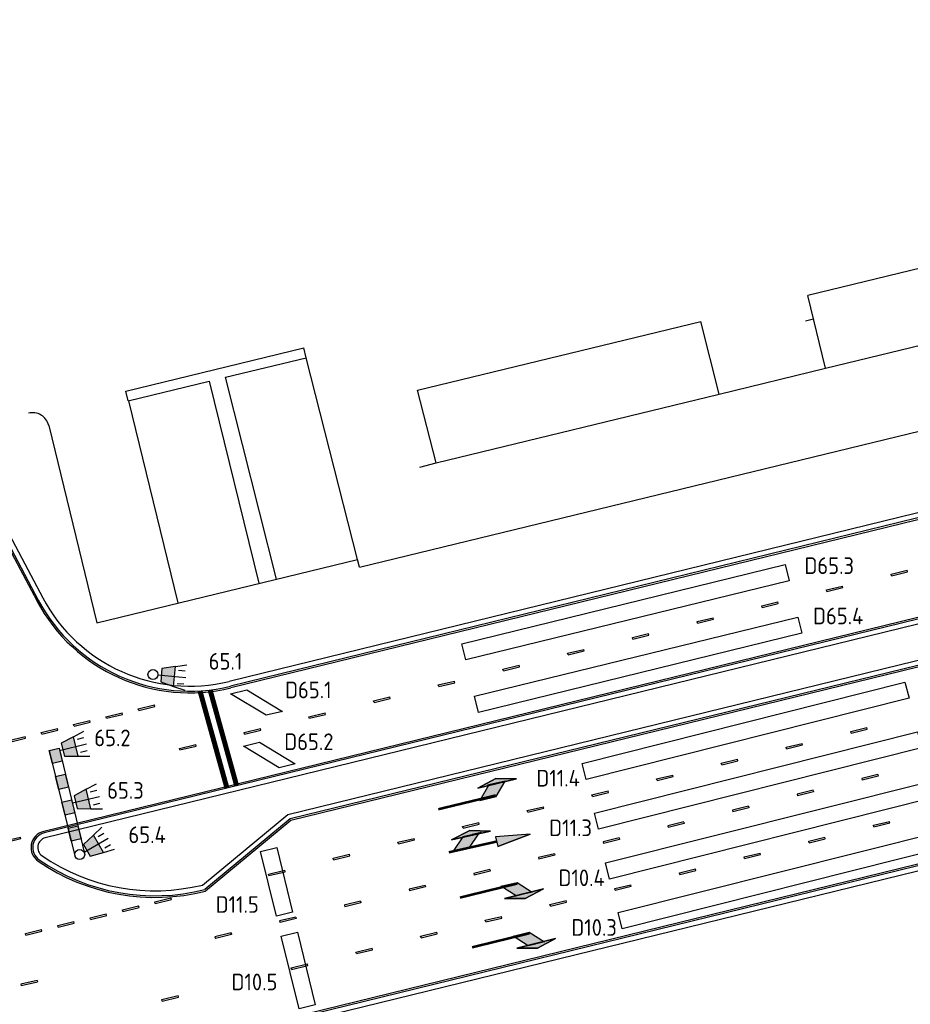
# Model space of a CAD drawing. Extents: x 124708 to 143435, y 487373 to 494715.
# Tile 18 of 32: x 143062 to 143115, y 487591 to 487650. Entities that reach past the tile are written whole.
import ezdxf
from ezdxf.enums import TextEntityAlignment as Align

# ---------------------------------------------------------------- set-up
doc = ezdxf.new("R2010")
doc.units = 0
doc.header["$LTSCALE"] = 0.25
doc.header["$MEASUREMENT"] = 0
doc.layers.get('0').update_dxf_attribs({"linetype": 'CONTINUOUS'})
for name, color, linetype in [('01-CALQUE', 1, 'CONTINUOUS'), ('GEBOUW', 252, 'CONTINUOUS'), ('INST-T-CODE', 1, 'CONTINUOUS'), ('INSTALLATIE', 2, 'CONTINUOUS'), ('LUS-T-CODE', 1, 'CONTINUOUS'), ('LUSSEN', 7, 'CONTINUOUS'), ('MAATVOERING', 7, 'CONTINUOUS'), ('MARKERING', 9, 'CONTINUOUS'), ('ONDERGROND', 7, 'CONTINUOUS')]:
    doc.layers.add(name, color=color, linetype=linetype)
doc.styles.add('I020-0', font='isocp.shx', dxfattribs={"height": 1})
doc.styles.add('I020-1', font='ISO.shx', dxfattribs={"height": 2})
doc.styles.add('ISO', font='isocp.shx')

# ---------------------------------------------------------------- blocks, each defined once
blk = doc.blocks.new('V_20X1')
blk.add_3dface([(0.5, 0), (0.5, -20), (-0.5, -20), (-0.5, 0)])
at = {"layer": 'LUS-T-CODE', "linetype": 'CONTINUOUS', "style": 'I020-1'}
blk.add_attdef('LUS', text='', height=1, rotation=345.32284, dxfattribs=at).set_placement((-0.206, -21.765), align=Align.MIDDLE_CENTER)
blk = doc.blocks.new('V_MAST')
blk.add_circle((0, 0), 0.3)
blk = doc.blocks.new('V_2_5X1S')
blk.add_3dface([(0, -1), (-1.768, -2.768), (-1.768, -1.768), (0, 0)])
at = {"layer": 'LUS-T-CODE', "linetype": 'CONTINUOUS', "style": 'ISO'}
blk.add_attdef('LUS', text='', height=1, rotation=345.32326, dxfattribs=at).set_placement((-1.199, -4.435), align=Align.MIDDLE_CENTER)
blk = doc.blocks.new('V_1X4')
at = {"flags": 128}
blk.add_lwpolyline([(-2, 0), (2, 0), (2, -1), (-2, -1), (-2, 0)], dxfattribs=at)
at = {"layer": 'LUS-T-CODE', "linetype": 'CONTINUOUS', "style": 'ISO'}
blk.add_attdef('LUS', text='', height=1, rotation=76.24466, dxfattribs=at).set_placement((0.761, -3.12), align=Align.MIDDLE_CENTER)
blk = doc.blocks.new('V_1X4_5')
at = {"flags": 128}
blk.add_lwpolyline([(-2.25, 0), (2.25, 0), (2.25, -1), (-2.25, -1), (-2.25, 0)], dxfattribs=at)
at = {"layer": 'LUS-T-CODE', "linetype": 'CONTINUOUS', "style": 'ISO'}
blk.add_attdef('LUS', text='', height=1, rotation=166.24605, dxfattribs=at).set_placement((-1.05, -2.205), align=Align.MIDDLE_CENTER)
blk = doc.blocks.new('V_30LNT')
for p, q in [((1.3, 0.6), (1.979, 0.769)), ((0.3, 0), (1.975, 0)), ((1.5, 0.4), (1.9, 0.4)), ((1.5, -0.4), (1.9, -0.4)), ((1.3, -0.6), (1.979, -0.769))]:
    blk.add_line(p, q)
at = {"flags": 128}
blk.add_lwpolyline([(0.5, 0.4), (0.5, -0.4), (1.3, -0.6), (1.3, 0.6)], close=True, dxfattribs=at)
blk.add_solid([(0.5, 0.4), (0.5, -0.4), (1.3, 0.6), (1.3, -0.6)])
at = {"layer": 'INST-T-CODE', "linetype": 'CONTINUOUS', "style": 'I020-1'}
blk.add_attdef('LNT', text='', height=1, rotation=91.37387, dxfattribs=at).set_placement((3.062, 0.789), align=Align.MIDDLE_CENTER)
blk = doc.blocks.new('NB_KAA0')
at = {"color": 1}
blk.add_3dface([(1189, 0), (1189, 841), (0, 841), (0, 0)], dxfattribs=at)
at = {"color": 5}
blk.add_3dface([(1179, 10), (1179, 831), (25, 831), (25, 10)], dxfattribs=at)
at = {"layer": 'MAATVOERING', "style": 'I020-0', "flags": 1}
for tag in ['PLOTDATUM', 'FILENAAM']:
    blk.add_attdef(tag, (-285681, -974749), '', height=1, dxfattribs=at)
blk = doc.blocks.new('V_5PR')
for p, q in [((1.2, 0.6), (0, 0.3)), ((2.4, 0.305), (1.2, 0.6)), ((0, 0.3), (2.4, 0.305)), ((1.253, 0.337), (1.791, 0.337))]:
    blk.add_line(p, q)
at = {"flags": 128}
for points in [[(2.4, 0.305), (0, 0.3), (1.2, 0.6)], [(2.45, -0.45), (1.45, -0.45), (0.7, 0.33), (1.7, 0.33)]]:
    blk.add_lwpolyline(points, close=True, dxfattribs=at)
at = {"const_width": 0.15, "flags": 128}
blk.add_lwpolyline([(1.45, -0.377), (5, -0.377)], dxfattribs=at)
for points in [[(2.4, 0.305), (0, 0.3), (1.2, 0.6)], [(2.45, -0.45), (1.45, -0.45), (1.7, 0.33), (0.7, 0.33)]]:
    blk.add_solid(points)
blk = doc.blocks.new('V_5PL')
for p, q in [((0, -0.35), (2.4, -0.355)), ((1.2, -0.65), (0, -0.35)), ((2.4, -0.355), (1.2, -0.65)), ((1.253, -0.387), (1.791, -0.387))]:
    blk.add_line(p, q)
at = {"flags": 128}
for points in [[(2.45, 0.4), (1.45, 0.4), (0.7, -0.38), (1.7, -0.38)], [(2.4, -0.355), (0, -0.35), (1.2, -0.65)]]:
    blk.add_lwpolyline(points, close=True, dxfattribs=at)
at = {"const_width": 0.15, "flags": 128}
blk.add_lwpolyline([(1.45, 0.327), (5, 0.327)], dxfattribs=at)
at = {"extrusion": (0, 0, -1)}
for points in [[(-2.45, 0.4), (-1.45, 0.4), (-1.7, -0.38), (-0.7, -0.38)], [(-2.4, -0.355), (0, -0.35), (-1.2, -0.65)]]:
    blk.add_solid(points, dxfattribs=at)
blk = doc.blocks.new('V_5PRDL')
for p, q in [((0, 0), (2.053, 0.3)), ((0, 0), (2.053, -0.3)), ((2.278, -0.7), (4.678, -0.705)), ((3.478, -1), (2.278, -0.7)), ((2.853, -0.737), (3.391, -0.737)), ((4.678, -0.705), (3.478, -1))]:
    blk.add_line(p, q)
at = {"flags": 128}
for points in [[(2.053, -0.3), (2.053, 0.3), (0, 0)], [(4.728, -0.008), (3.728, -0.008), (2.978, -0.73), (3.978, -0.73)], [(4.678, -0.705), (2.278, -0.7), (3.478, -1)]]:
    blk.add_lwpolyline(points, close=True, dxfattribs=at)
at = {"const_width": 0.15, "flags": 128}
blk.add_lwpolyline([(2.053, -0.008), (5, -0.008)], dxfattribs=at)
for points in [[(2.053, -0.3), (2.053, 0.3), (0, 0)], [(4.728, -0.008), (3.728, -0.008), (3.978, -0.73), (2.978, -0.73)]]:
    blk.add_solid(points)
at = {"extrusion": (0, 0, -1)}
blk.add_solid([(-4.678, -0.705), (-2.278, -0.7), (-3.478, -1)], dxfattribs=at)

msp = doc.modelspace()

# ---------------------------------------------------------------- linework, layer by layer
at = {"layer": 'GEBOUW'}
for p, q in [((143121.027, 487636.63), (143108.881, 487633.679)), ((143109.944, 487629.306), (143108.881, 487633.679)), ((143109.226, 487632.262), (143108.74, 487632.143)), ((143109.943, 487629.307), (143122.089, 487632.26)), ((143085.445, 487627.984), (143102.451, 487632.116)), ((143103.557, 487627.754), (143102.451, 487632.116)), ((143067.916, 487627.925), (143078.61, 487630.522)), ((143078.758, 487629.94), (143078.61, 487630.522)), ((143073.9, 487628.761), (143078.758, 487629.94)), ((143081.831, 487617.824), (143078.758, 487629.94)), ((143103.557, 487627.754), (143109.944, 487629.306)), ((143076.972, 487616.644), (143073.9, 487628.761)), ((143068.063, 487627.344), (143072.928, 487628.525)), ((143072.928, 487628.525), (143075.896, 487616.401)), ((143068.063, 487627.344), (143067.916, 487627.925)), ((143086.551, 487623.62), (143085.445, 487627.984)), ((143086.551, 487623.62), (143103.557, 487627.754)), ((143068.07, 487627.346), (143071.04, 487615.213)), ((143081.949, 487617.359), (143123.27, 487627.4)), ((143063.282, 487625.877), (143066.183, 487614.024)), ((143085.582, 487623.374), (143086.551, 487623.62)), ((143066.183, 487614.024), (143081.831, 487617.823)), ((143081.949, 487617.359), (143081.831, 487617.823))]:
    msp.add_line(p, q, dxfattribs=at)
msp.add_arc((143062.311, 487625.639), 1, 13.74089, 104.12506, dxfattribs=at)
at = {"layer": 'INSTALLATIE'}
for p, q in [((143063.321, 487606.344), (143064.854, 487600.028)), ((143063.904, 487606.486), (143065.437, 487600.169))]:
    msp.add_line(p, q, dxfattribs=at)
at = {"layer": 'INSTALLATIE', "flags": 128}
for points in [[(143063.509, 487605.567), (143063.321, 487606.344), (143063.904, 487606.486), (143064.092, 487605.708)], [(143063.887, 487604.012), (143063.698, 487604.79), (143064.281, 487604.931), (143064.47, 487604.154)], [(143064.264, 487602.457), (143064.076, 487603.235), (143064.659, 487603.376), (143064.847, 487602.599)], [(143064.642, 487600.902), (143064.453, 487601.68), (143065.036, 487601.821), (143065.225, 487601.044)]]:
    msp.add_lwpolyline(points, close=True, dxfattribs=at)
at = {"layer": 'INSTALLATIE', "extrusion": (0, 0, -1)}
for points in [[(-143063.509, 487605.567), (-143063.321, 487606.344), (-143064.092, 487605.708), (-143063.904, 487606.486)], [(-143063.887, 487604.012), (-143063.698, 487604.79), (-143064.47, 487604.154), (-143064.281, 487604.931)]]:
    msp.add_solid(points, dxfattribs=at)
at = {"layer": 'INSTALLATIE'}
for points in [[(143064.264, 487602.457), (143064.076, 487603.235), (143064.847, 487602.599), (143064.659, 487603.376)], [(143064.642, 487600.902), (143064.453, 487601.68), (143065.225, 487601.044), (143065.036, 487601.821)]]:
    msp.add_solid(points, dxfattribs=at)
at = {"layer": 'MARKERING'}
for p, q in [((143054.664, 487630.425), (143062.659, 487615.381)), ((143054.773, 487630.006), (143062.742, 487615.011)), ((143123.538, 487622.287), (143074.204, 487610.21)), ((143123.561, 487622.189), (143074.227, 487610.112)), ((143126.203, 487616.969), (143062.984, 487601.492)), ((143126.227, 487616.872), (143063.008, 487601.395)), ((143113.883, 487616.94), (143114.854, 487617.178)), ((143113.907, 487616.843), (143113.883, 487616.94)), ((143113.895, 487616.891), (143113.896, 487616.889)), ((143113.907, 487616.842), (143114.878, 487617.08)), ((143114.878, 487617.081), (143114.855, 487617.178)), ((143109.998, 487615.989), (143110.969, 487616.227)), ((143110.993, 487616.13), (143110.969, 487616.227)), ((143110.022, 487615.892), (143109.998, 487615.989)), ((143110.01, 487615.94), (143110.01, 487615.938)), ((143110.022, 487615.891), (143110.993, 487616.129)), ((143106.113, 487615.038), (143107.084, 487615.276)), ((143106.136, 487614.941), (143106.113, 487615.038)), ((143106.137, 487614.94), (143107.108, 487615.178)), ((143107.108, 487615.178), (143107.084, 487615.276)), ((143129.905, 487614.992), (143077.789, 487602.235)), ((143129.928, 487614.894), (143077.833, 487602.141)), ((143106.125, 487614.989), (143106.125, 487614.987)), ((143102.227, 487614.087), (143103.199, 487614.325)), ((143102.251, 487613.989), (143102.227, 487614.087)), ((143102.239, 487614.038), (143102.24, 487614.036)), ((143102.251, 487613.989), (143103.223, 487614.227)), ((143103.222, 487614.227), (143103.199, 487614.324)), ((143098.342, 487613.136), (143099.313, 487613.374)), ((143098.366, 487613.038), (143099.337, 487613.276)), ((143099.337, 487613.276), (143099.313, 487613.373)), ((143098.366, 487613.038), (143098.342, 487613.136)), ((143098.354, 487613.087), (143098.354, 487613.085)), ((143094.457, 487612.185), (143095.428, 487612.423)), ((143094.481, 487612.087), (143094.457, 487612.184)), ((143094.469, 487612.136), (143094.469, 487612.134)), ((143094.481, 487612.087), (143095.452, 487612.325)), ((143095.452, 487612.325), (143095.428, 487612.422)), ((143090.571, 487611.234), (143091.543, 487611.471)), ((143091.567, 487611.374), (143091.543, 487611.471)), ((143090.595, 487611.136), (143090.572, 487611.233)), ((143090.583, 487611.185), (143090.584, 487611.183)), ((143090.595, 487611.136), (143091.567, 487611.373)), ((143086.686, 487610.283), (143087.657, 487610.52)), ((143086.71, 487610.185), (143086.686, 487610.282)), ((143086.71, 487610.185), (143087.681, 487610.422)), ((143087.681, 487610.423), (143087.658, 487610.52)), ((143086.698, 487610.234), (143086.699, 487610.232)), ((143082.801, 487609.331), (143083.772, 487609.569)), ((143082.825, 487609.234), (143082.801, 487609.331)), ((143082.813, 487609.282), (143082.813, 487609.281)), ((143082.825, 487609.233), (143083.796, 487609.471)), ((143083.796, 487609.472), (143083.772, 487609.569)), ((143066.722, 487608.379), (143067.694, 487608.617)), ((143066.746, 487608.281), (143067.718, 487608.519)), ((143067.718, 487608.52), (143067.694, 487608.617)), ((143068.665, 487608.855), (143069.636, 487609.093)), ((143068.689, 487608.758), (143068.665, 487608.855)), ((143068.679, 487608.797), (143068.678, 487608.804)), ((143068.689, 487608.757), (143069.66, 487608.995)), ((143069.66, 487608.995), (143069.637, 487609.093)), ((143078.916, 487608.38), (143079.887, 487608.618)), ((143078.94, 487608.282), (143079.911, 487608.52)), ((143079.911, 487608.521), (143079.887, 487608.618)), ((143064.78, 487607.904), (143065.751, 487608.142)), ((143064.804, 487607.806), (143065.775, 487608.044)), ((143065.775, 487608.044), (143065.751, 487608.141)), ((143066.746, 487608.282), (143066.723, 487608.379)), ((143066.737, 487608.322), (143066.735, 487608.329)), ((143078.939, 487608.283), (143078.916, 487608.38)), ((143078.928, 487608.331), (143078.928, 487608.329)), ((143062.837, 487607.428), (143063.809, 487607.666)), ((143062.861, 487607.331), (143062.837, 487607.428)), ((143062.851, 487607.371), (143062.85, 487607.377)), ((143062.861, 487607.33), (143063.833, 487607.568)), ((143063.832, 487607.568), (143063.809, 487607.666)), ((143064.804, 487607.806), (143064.78, 487607.903)), ((143064.794, 487607.846), (143064.792, 487607.853)), ((143075.03, 487607.429), (143076.002, 487607.667)), ((143075.054, 487607.331), (143075.03, 487607.429)), ((143075.054, 487607.331), (143076.026, 487607.569)), ((143076.026, 487607.569), (143076.002, 487607.667)), ((143111.459, 487607.491), (143112.43, 487607.729)), ((143111.483, 487607.393), (143111.459, 487607.49)), ((143111.471, 487607.442), (143111.471, 487607.44)), ((143111.483, 487607.393), (143112.454, 487607.631)), ((143112.454, 487607.631), (143112.43, 487607.728)), ((143060.895, 487606.953), (143061.866, 487607.19)), ((143060.919, 487606.855), (143061.89, 487607.092)), ((143061.89, 487607.093), (143061.866, 487607.19)), ((143107.574, 487606.54), (143108.545, 487606.778)), ((143108.569, 487606.68), (143108.545, 487606.777)), ((143071.145, 487606.478), (143072.116, 487606.716)), ((143071.169, 487606.381), (143071.145, 487606.478)), ((143071.157, 487606.429), (143071.157, 487606.427)), ((143071.169, 487606.38), (143072.14, 487606.618)), ((143072.14, 487606.618), (143072.116, 487606.715)), ((143107.598, 487606.442), (143107.574, 487606.539)), ((143107.586, 487606.491), (143107.586, 487606.489)), ((143107.598, 487606.442), (143108.569, 487606.68)), ((143103.688, 487605.589), (143104.66, 487605.826)), ((143103.712, 487605.491), (143103.688, 487605.588)), ((143103.712, 487605.491), (143104.684, 487605.728)), ((143104.684, 487605.729), (143104.66, 487605.826)), ((143103.7, 487605.54), (143103.701, 487605.538)), ((143099.803, 487604.637), (143100.774, 487604.875)), ((143099.827, 487604.54), (143099.803, 487604.637)), ((143099.815, 487604.588), (143099.816, 487604.587)), ((143099.827, 487604.539), (143100.798, 487604.777)), ((143100.798, 487604.778), (143100.775, 487604.875)), ((143113.095, 487604.907), (143112.124, 487604.669)), ((143112.124, 487604.669), (143112.148, 487604.572)), ((143113.119, 487604.809), (143112.148, 487604.571)), ((143113.095, 487604.907), (143113.119, 487604.809)), ((143095.918, 487603.686), (143096.889, 487603.924)), ((143095.942, 487603.588), (143096.913, 487603.826)), ((143096.913, 487603.827), (143096.889, 487603.924)), ((143109.21, 487603.956), (143108.238, 487603.718)), ((143109.234, 487603.858), (143108.262, 487603.62)), ((143109.21, 487603.955), (143109.234, 487603.858)), ((143109.222, 487603.907), (143109.221, 487603.909)), ((143095.942, 487603.589), (143095.918, 487603.686)), ((143095.93, 487603.637), (143095.93, 487603.635)), ((143108.239, 487603.718), (143108.262, 487603.621)), ((143092.033, 487602.735), (143093.004, 487602.973)), ((143092.056, 487602.638), (143092.033, 487602.735)), ((143092.045, 487602.686), (143092.045, 487602.684)), ((143092.057, 487602.637), (143093.028, 487602.875)), ((143093.028, 487602.875), (143093.004, 487602.973)), ((143105.324, 487603.005), (143104.353, 487602.767)), ((143104.353, 487602.767), (143104.377, 487602.669)), ((143105.348, 487602.907), (143104.377, 487602.669)), ((143105.325, 487603.004), (143105.348, 487602.907)), ((143105.336, 487602.956), (143105.336, 487602.958)), ((143126.481, 487602.212), (143069.277, 487588.209)), ((143126.505, 487602.115), (143069.28, 487588.107)), ((143077.789, 487602.235), (143072.659, 487597.994)), ((143077.833, 487602.141), (143072.706, 487597.903)), ((143088.147, 487601.784), (143089.119, 487602.022)), ((143089.142, 487601.924), (143089.119, 487602.021)), ((143101.439, 487602.054), (143100.468, 487601.816)), ((143101.439, 487602.053), (143101.463, 487601.956)), ((143101.451, 487602.005), (143101.451, 487602.007)), ((143112.822, 487601.855), (143113.793, 487602.093)), ((143113.817, 487601.995), (143113.793, 487602.092)), ((143088.171, 487601.687), (143088.147, 487601.784)), ((143088.159, 487601.735), (143088.16, 487601.733)), ((143088.171, 487601.686), (143089.143, 487601.924)), ((143100.468, 487601.815), (143100.492, 487601.718)), ((143101.463, 487601.956), (143100.492, 487601.718)), ((143112.846, 487601.757), (143112.822, 487601.854)), ((143112.834, 487601.806), (143112.834, 487601.804)), ((143112.846, 487601.757), (143113.817, 487601.995)), ((143060.621, 487600.914), (143061.592, 487601.151)), ((143060.645, 487600.816), (143061.616, 487601.053)), ((143061.616, 487601.054), (143061.592, 487601.151)), ((143084.262, 487600.833), (143085.233, 487601.071)), ((143084.286, 487600.735), (143084.262, 487600.833)), ((143084.286, 487600.735), (143085.257, 487600.973)), ((143085.257, 487600.973), (143085.233, 487601.07)), ((143097.554, 487601.103), (143096.583, 487600.865)), ((143096.583, 487600.864), (143096.606, 487600.767)), ((143097.578, 487601.005), (143096.607, 487600.767)), ((143097.554, 487601.102), (143097.578, 487601.005)), ((143097.566, 487601.054), (143097.565, 487601.055)), ((143108.937, 487600.904), (143109.908, 487601.141)), ((143108.96, 487600.806), (143108.937, 487600.903)), ((143108.949, 487600.855), (143108.949, 487600.853)), ((143108.961, 487600.806), (143109.932, 487601.043)), ((143109.932, 487601.044), (143109.908, 487601.141)), ((143080.376, 487599.881), (143081.347, 487600.119)), ((143080.4, 487599.783), (143080.376, 487599.881)), ((143080.4, 487599.783), (143081.371, 487600.021)), ((143081.371, 487600.021), (143081.347, 487600.118)), ((143093.669, 487600.151), (143092.697, 487599.914)), ((143092.697, 487599.913), (143092.721, 487599.816)), ((143093.693, 487600.053), (143092.721, 487599.816)), ((143093.669, 487600.151), (143093.693, 487600.054)), ((143093.681, 487600.102), (143093.68, 487600.104)), ((143105.051, 487599.953), (143106.023, 487600.19)), ((143105.075, 487599.855), (143105.051, 487599.952)), ((143105.063, 487599.904), (143105.064, 487599.902)), ((143105.075, 487599.855), (143106.047, 487600.092)), ((143106.047, 487600.093), (143106.023, 487600.19)), ((143076.491, 487598.929), (143077.462, 487599.167)), ((143076.515, 487598.831), (143077.486, 487599.069)), ((143077.486, 487599.069), (143077.462, 487599.166)), ((143089.783, 487599.2), (143088.812, 487598.963)), ((143089.807, 487599.102), (143088.836, 487598.865)), ((143089.783, 487599.2), (143089.807, 487599.103)), ((143089.795, 487599.151), (143089.795, 487599.153)), ((143101.166, 487599.001), (143102.137, 487599.239)), ((143101.19, 487598.903), (143102.161, 487599.141)), ((143102.161, 487599.142), (143102.137, 487599.239)), ((143076.515, 487598.831), (143076.491, 487598.929)), ((143088.812, 487598.962), (143088.836, 487598.865)), ((143101.19, 487598.904), (143101.166, 487599.001)), ((143101.178, 487598.952), (143101.178, 487598.95)), ((143085.898, 487598.249), (143084.927, 487598.011)), ((143084.927, 487598.011), (143084.951, 487597.914)), ((143085.922, 487598.151), (143084.951, 487597.913)), ((143085.898, 487598.249), (143085.922, 487598.152)), ((143085.91, 487598.2), (143085.91, 487598.202)), ((143097.281, 487598.05), (143098.252, 487598.288)), ((143097.305, 487597.953), (143097.281, 487598.05)), ((143097.293, 487598.001), (143097.293, 487597.999)), ((143097.305, 487597.952), (143098.276, 487598.19)), ((143098.276, 487598.19), (143098.252, 487598.288)), ((143069.655, 487597.258), (143070.627, 487597.495)), ((143069.679, 487597.16), (143070.651, 487597.397)), ((143070.651, 487597.398), (143070.627, 487597.495)), ((143082.013, 487597.298), (143081.041, 487597.06)), ((143082.013, 487597.298), (143082.037, 487597.201)), ((143093.395, 487597.099), (143094.367, 487597.337)), ((143094.391, 487597.239), (143094.367, 487597.336)), ((143067.713, 487596.782), (143068.684, 487597.02)), ((143067.737, 487596.684), (143067.713, 487596.781)), ((143067.727, 487596.724), (143067.725, 487596.731)), ((143067.737, 487596.684), (143068.708, 487596.922)), ((143068.708, 487596.922), (143068.684, 487597.019)), ((143069.679, 487597.16), (143069.656, 487597.257)), ((143069.67, 487597.2), (143069.668, 487597.207)), ((143081.042, 487597.06), (143081.065, 487596.963)), ((143082.037, 487597.2), (143081.065, 487596.962)), ((143082.025, 487597.249), (143082.024, 487597.251)), ((143093.419, 487597.002), (143093.396, 487597.099)), ((143093.407, 487597.05), (143093.408, 487597.048)), ((143093.419, 487597.001), (143094.391, 487597.239)), ((143065.77, 487596.306), (143066.742, 487596.544)), ((143065.794, 487596.209), (143065.77, 487596.306)), ((143065.784, 487596.249), (143065.783, 487596.255)), ((143065.794, 487596.208), (143066.766, 487596.446)), ((143066.765, 487596.447), (143066.742, 487596.544)), ((143078.128, 487596.347), (143077.156, 487596.109)), ((143077.156, 487596.109), (143077.18, 487596.012)), ((143078.152, 487596.249), (143077.18, 487596.011)), ((143078.128, 487596.347), (143078.151, 487596.249)), ((143078.14, 487596.298), (143078.139, 487596.3)), ((143089.51, 487596.148), (143090.482, 487596.386)), ((143089.534, 487596.05), (143089.51, 487596.148)), ((143089.522, 487596.099), (143089.523, 487596.097)), ((143089.534, 487596.05), (143090.506, 487596.288)), ((143090.505, 487596.288), (143090.482, 487596.385)), ((143061.885, 487595.355), (143062.856, 487595.593)), ((143062.88, 487595.495), (143062.856, 487595.592)), ((143063.828, 487595.831), (143064.799, 487596.068)), ((143063.852, 487595.733), (143063.828, 487595.83)), ((143063.842, 487595.773), (143063.84, 487595.78)), ((143063.852, 487595.733), (143064.823, 487595.97)), ((143064.823, 487595.971), (143064.799, 487596.068)), ((143061.909, 487595.257), (143061.885, 487595.355)), ((143061.909, 487595.257), (143062.88, 487595.495)), ((143074.242, 487595.396), (143073.271, 487595.158)), ((143073.271, 487595.158), (143073.295, 487595.06)), ((143074.266, 487595.298), (143073.295, 487595.06)), ((143074.242, 487595.395), (143074.266, 487595.298)), ((143074.254, 487595.347), (143074.254, 487595.349)), ((143085.625, 487595.197), (143086.596, 487595.435)), ((143085.649, 487595.099), (143085.625, 487595.196)), ((143085.637, 487595.148), (143085.637, 487595.146)), ((143085.649, 487595.099), (143086.62, 487595.337)), ((143086.62, 487595.337), (143086.596, 487595.434)), ((143081.74, 487594.246), (143082.711, 487594.484)), ((143081.764, 487594.148), (143082.735, 487594.386)), ((143082.735, 487594.386), (143082.711, 487594.483)), ((143081.764, 487594.148), (143081.74, 487594.245)), ((143081.752, 487594.197), (143081.752, 487594.195)), ((143077.854, 487593.295), (143078.826, 487593.532)), ((143077.878, 487593.197), (143077.854, 487593.294)), ((143077.866, 487593.246), (143077.867, 487593.244)), ((143077.878, 487593.197), (143078.85, 487593.434)), ((143078.85, 487593.435), (143078.826, 487593.532)), ((143062.586, 487592.542), (143061.615, 487592.305)), ((143062.587, 487592.542), (143062.61, 487592.445)), ((143061.615, 487592.304), (143061.639, 487592.207)), ((143062.61, 487592.444), (143061.639, 487592.207)), ((143062.598, 487592.493), (143062.598, 487592.495)), ((143070.084, 487591.392), (143071.055, 487591.63)), ((143070.108, 487591.295), (143070.084, 487591.392)), ((143070.108, 487591.294), (143071.079, 487591.532)), ((143071.079, 487591.533), (143071.055, 487591.63)), ((143070.096, 487591.343), (143070.096, 487591.341))]:
    msp.add_line(p, q, dxfattribs=at)
at = {"layer": 'MARKERING', "const_width": 0.3, "flags": 128}
for points in [[(143072.37, 487609.933), (143073.992, 487604.084)], [(143072.978, 487609.987), (143074.575, 487604.227)]]:
    msp.add_lwpolyline(points, dxfattribs=at)
at = {"layer": 'MARKERING'}
for centre, radius, start, end in [((143071.755, 487620.215), 10.4, 207.98544, 283.75483), ((143071.755, 487620.215), 10.3, 207.98544, 283.75483), ((143063.222, 487600.521), 1, 103.75612, 235.57292), ((143063.222, 487600.521), 0.9, 103.75612, 235.57292), ((143069.667, 487609.924), 12.4, 235.57292, 284.18774), ((143069.667, 487609.924), 12.3, 235.57292, 284.08024)]:
    msp.add_arc(centre, radius, start, end, dxfattribs=at)
at = {"layer": 'ONDERGROND'}
for p, q in [((143054.484, 487631.401), (143062.925, 487615.522)), ((143123.507, 487622.589), (143074.133, 487610.502)), ((143126.299, 487616.581), (143063.079, 487601.104)), ((143126.372, 487601.774), (143069.36, 487587.817))]:
    msp.add_line(p, q, dxfattribs=at)
at = {"layer": 'ONDERGROND', "flags": 128}
msp.add_lwpolyline([(143062.883, 487600.026, 0.213401), (143072.521, 487598.269), (143077.651, 487602.51), (143129.834, 487615.284), (143129.834, 487615.284)], format="xyb", dxfattribs=at)
at = {"layer": 'ONDERGROND'}
for centre, radius, start, end in [((143071.755, 487620.215), 10, 207.99015, 283.75583), ((143063.222, 487600.521), 0.6, 103.75612, 235.57292), ((143063.222, 487600.521), 0.6, 103.75613, 235.57292)]:
    msp.add_arc(centre, radius, start, end, dxfattribs=at)

# ---------------------------------------------------------------- block references
at = {"layer": '01-CALQUE', "xscale": 0.5, "yscale": 0.5, "zscale": 0.5}
msp.add_blockref('NB_KAA0', (142840.5, 487374.5), dxfattribs=at)
at = {"layer": 'INSTALLATIE'}
ref = msp.add_blockref('V_30LNT', (143069.547, 487610.91), dxfattribs=dict(at, rotation=354.978685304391))
ref.add_attrib('LNT', '65.1', dxfattribs={"layer": 'INST-T-CODE', "linetype": 'CONTINUOUS', "height": 1, "style": 'I020-1'}).set_placement((143073.905, 487611.705), align=Align.MIDDLE_CENTER)
for p in [(143069.547, 487610.91), (143065.146, 487600.099)]:
    msp.add_blockref('V_MAST', p, dxfattribs=at)
ref = msp.add_blockref('V_30LNT', (143063.644, 487606.285), dxfattribs=dict(at, rotation=13.64617113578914))
ref.add_attrib('LNT', '65.2', dxfattribs={"layer": 'INST-T-CODE', "linetype": 'CONTINUOUS', "height": 1, "style": 'I020-1'}).set_placement((143067.111, 487607.106), align=Align.MIDDLE_CENTER)
ref = msp.add_blockref('V_30LNT', (143064.417, 487603.128), dxfattribs=dict(at, rotation=13.64617113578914))
ref.add_attrib('LNT', '65.3', dxfattribs={"layer": 'INST-T-CODE', "linetype": 'CONTINUOUS', "height": 1, "style": 'I020-1'}).set_placement((143067.894, 487603.949), align=Align.MIDDLE_CENTER)
ref = msp.add_blockref('V_30LNT', (143065.146, 487600.099), dxfattribs=dict(at, rotation=29.74301696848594))
ref.add_attrib('LNT', '65.4', dxfattribs={"layer": 'INST-T-CODE', "linetype": 'CONTINUOUS', "height": 1, "style": 'I020-1'}).set_placement((143069.195, 487601.286), align=Align.MIDDLE_CENTER)
at = {"layer": 'LUSSEN'}
ref = msp.add_blockref('V_20X1', (143107.638, 487617.031), dxfattribs=dict(at, rotation=283.7557984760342))
ref.add_attrib('LUS', 'D65.3', dxfattribs={"layer": 'LUS-T-CODE', "linetype": 'CONTINUOUS', "height": 1, "style": 'I020-1'}).set_placement((143110.168, 487617.447), align=Align.MIDDLE_CENTER)
ref = msp.add_blockref('V_20X1', (143108.411, 487613.874), dxfattribs=dict(at, rotation=283.7557984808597))
ref.add_attrib('LUS', 'D65.4', dxfattribs={"layer": 'LUS-T-CODE', "linetype": 'CONTINUOUS', "height": 1, "style": 'I020-1'}).set_placement((143110.708, 487614.426), align=Align.MIDDLE_CENTER)
ref = msp.add_blockref('V_2_5X1S', (143074.209, 487609.757), dxfattribs=dict(at, rotation=103.7561260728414))
ref.add_attrib('LUS', 'D65.1', dxfattribs={"layer": 'LUS-T-CODE', "linetype": 'CONTINUOUS', "height": 1, "style": 'ISO'}).set_placement((143078.88, 487609.985), align=Align.MIDDLE_CENTER)
ref = msp.add_blockref('V_20X1', (143114.84, 487609.97), dxfattribs=dict(at, rotation=284.1191256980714))
ref.add_attrib('LUS', 'D11.4', dxfattribs={"layer": 'LUS-T-CODE', "linetype": 'CONTINUOUS', "height": 1, "style": 'I020-1'}).set_placement((143093.883, 487604.685), align=Align.MIDDLE_CENTER)
ref = msp.add_blockref('V_2_5X1S', (143074.982, 487606.601), dxfattribs=dict(at, rotation=103.7561260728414))
ref.add_attrib('LUS', 'D65.2', dxfattribs={"layer": 'LUS-T-CODE', "linetype": 'CONTINUOUS', "height": 1, "style": 'ISO'}).set_placement((143078.912, 487606.874), align=Align.MIDDLE_CENTER)
ref = msp.add_blockref('V_20X1', (143115.59, 487606.988), dxfattribs=dict(at, rotation=284.1191256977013))
ref.add_attrib('LUS', 'D11.3', dxfattribs={"layer": 'LUS-T-CODE', "linetype": 'CONTINUOUS', "height": 1, "style": 'I020-1'}).set_placement((143094.633, 487601.703), align=Align.MIDDLE_CENTER)
ref = msp.add_blockref('V_20X1', (143116.253, 487603.986), dxfattribs=dict(at, rotation=284.1191256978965))
ref.add_attrib('LUS', 'D10.4', dxfattribs={"layer": 'LUS-T-CODE', "linetype": 'CONTINUOUS', "height": 1, "style": 'I020-1'}).set_placement((143095.296, 487598.701), align=Align.MIDDLE_CENTER)
ref = msp.add_blockref('V_20X1', (143117.003, 487601.004), dxfattribs=dict(at, rotation=284.1191256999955))
ref.add_attrib('LUS', 'D10.3', dxfattribs={"layer": 'LUS-T-CODE', "linetype": 'CONTINUOUS', "height": 1, "style": 'I020-1'}).set_placement((143096.046, 487595.719), align=Align.MIDDLE_CENTER)
at = {"layer": 'LUSSEN', "rotation": 283.7553353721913}
msp.add_blockref('V_1X4', (143077.459, 487598.58), dxfattribs=at).add_auto_attribs({'LUS': 'D11.5'})
at = {"layer": 'LUSSEN'}
ref = msp.add_blockref('V_1X4_5', (143078.763, 487593.255), dxfattribs=dict(at, rotation=283.7553353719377))
ref.add_attrib('LUS', 'D10.5', dxfattribs={"layer": 'LUS-T-CODE', "linetype": 'CONTINUOUS', "height": 1, "style": 'ISO'}).set_placement((143075.644, 487592.445), align=Align.MIDDLE_CENTER)
at = {"layer": 'MARKERING'}
for name, p, rotation in [('V_5PL', (143091.469, 487604.309), 193.5549384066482), ('V_5PRDL', (143092.2, 487601.323), 192.6734907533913), ('V_5PR', (143092.931, 487598.336), 193.7553353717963), ('V_5PR', (143093.662, 487595.349), 193.7553353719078)]:
    msp.add_blockref(name, p, dxfattribs=dict(at, rotation=rotation))

doc.saveas('drawing.dxf')
